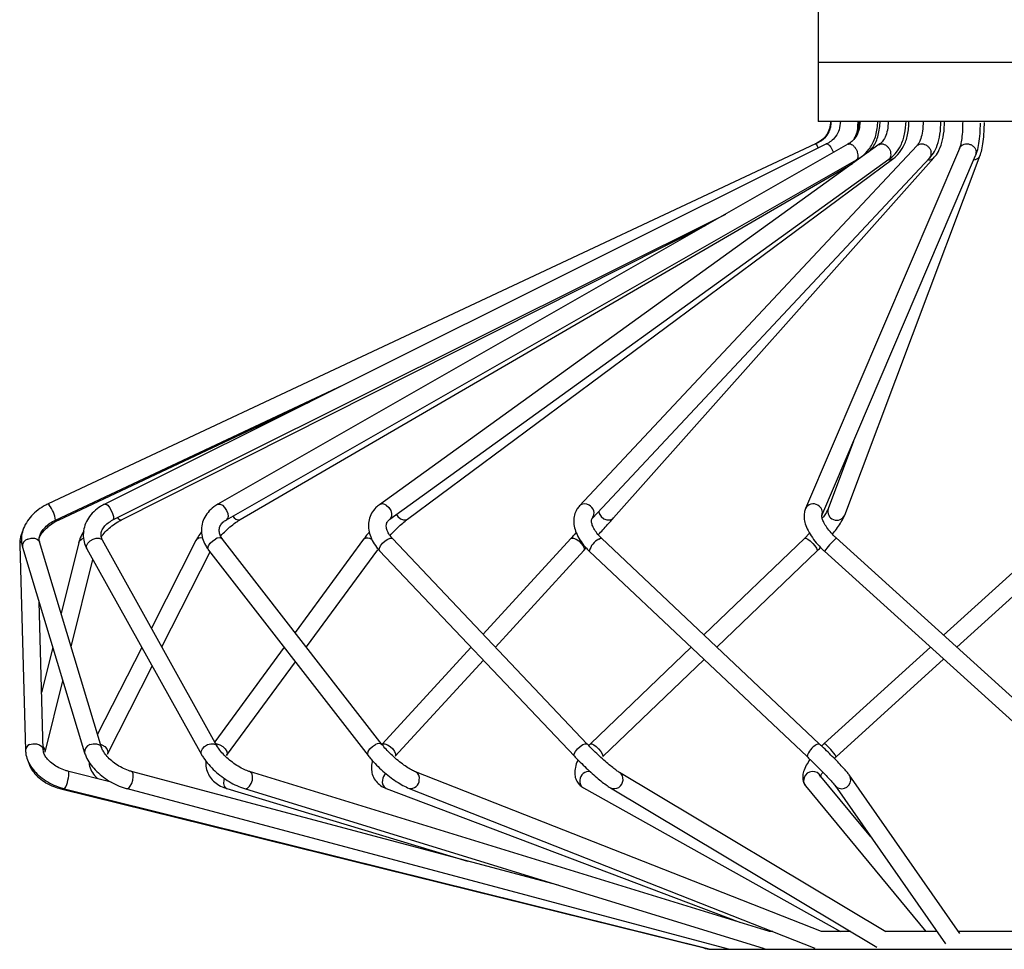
# Model space of a CAD drawing. Header units: millimetres. Extents: x 81 to 118, y 86 to 195.
# Tile 2 of 13: x 80.69 to 89.01, y 99.62 to 107.47. Entities that reach past the tile are written whole.
import ezdxf

# ---------------------------------------------------------------- set-up
doc = ezdxf.new("R2010")
doc.units = ezdxf.units.MM

msp = doc.modelspace()

# ---------------------------------------------------------------- linework, layer by layer
at = {"color": 7, "linetype": 'Continuous', "lineweight": 25}
for p, q in [((87.43535, 111.10519), (87.43535, 107.10519)), ((87.43535, 107.10519), (87.43535, 106.60519)), ((87.50667, 106.60519), (87.43535, 106.60519)), ((90.58535, 106.60519), (87.50667, 106.60519)), ((87.77259, 106.60311), (87.7727, 106.60519)), ((87.77371, 106.52289), (87.7851, 106.60935)), ((87.78508, 106.60313), (87.78518, 106.60519)), ((87.93856, 106.60338), (87.93864, 106.60519)), ((87.9585, 106.60342), (87.95857, 106.60519)), ((88.17658, 106.60378), (88.17663, 106.60519)), ((88.20272, 106.60382), (88.20277, 106.60519)), ((88.47171, 106.60425), (88.47173, 106.60519)), ((88.5024, 106.60429), (88.50242, 106.60519)), ((88.80539, 106.60476), (88.80539, 106.60519)), ((88.83871, 106.60481), (88.83871, 106.60519)), ((89.00666, 106.60519), (89.00666, 106.60508)), ((87.41231, 106.41804), (80.93186, 103.37656)), ((87.50431, 106.41725), (81.41133, 103.37577)), ((87.6867, 106.41523), (82.36408, 103.37379)), ((87.94699, 106.41091), (83.72916, 103.3695)), ((88.26708, 106.40122), (85.4191, 103.35993)), ((88.62714, 106.37916), (87.3279, 103.33813)), ((82.4385, 103.24355), (87.75851, 106.2835)), ((83.81689, 103.24783), (88.03278, 106.28783)), ((83.96838, 103.24845), (88.063, 106.28845)), ((85.52859, 103.2574), (88.37546, 106.2975)), ((85.70678, 103.25882), (88.41126, 106.29893)), ((87.46584, 103.2792), (88.76479, 106.31954)), ((87.65911, 103.28225), (88.80346, 106.32261)), ((82.55391, 103.24383), (87.72606, 106.2516)), ((81.47832, 103.24156), (86.65427, 105.82528)), ((81.55055, 103.24169), (86.4844, 105.72821)), ((80.99559, 103.24077), (83.42569, 104.3813)), ((81.02018, 103.24081), (83.14229, 104.23983)), ((87.73343, 103.90553), (87.51873, 103.33509)), ((87.46669, 103.28129), (87.46584, 103.2792)), ((83.81803, 103.24868), (83.81689, 103.24783)), ((85.5299, 103.25886), (85.52859, 103.2574)), ((87.36302, 103.12965), (87.32114, 103.08767)), ((80.69221, 103.03145), (80.74113, 101.29506)), ((81.38429, 101.31885), (80.86, 103.05525)), ((80.86, 103.05525), (80.86032, 103.05413)), ((81.19131, 103.05158), (81.04261, 102.45047)), ((82.3581, 101.33366), (81.39137, 103.07005)), ((81.39137, 103.07005), (81.39183, 103.0692)), ((82.18088, 103.0675), (81.80512, 102.3269)), ((83.75399, 101.34318), (82.40557, 103.07957)), ((83.59592, 103.07801), (83.0175, 102.29157)), ((83.59592, 103.07801), (83.59779, 103.08023)), ((85.48538, 101.34876), (83.83999, 103.08516)), ((85.34606, 103.08427), (84.60563, 102.27718)), ((87.44352, 101.35171), (85.60456, 103.0881)), ((87.32114, 103.08767), (86.47019, 102.27075)), ((89.50516, 101.35276), (87.58816, 103.08916)), ((89.39727, 103.08907), (88.49421, 102.26846)), ((80.7164, 103.01189), (81.24069, 101.2755)), ((81.26032, 102.99709), (82.22704, 101.26069)), ((81.89312, 102.16883), (82.30006, 102.97088)), ((82.2871, 102.98757), (83.63552, 101.25118)), ((83.11314, 102.16843), (83.71676, 102.98913)), ((83.73111, 102.98198), (85.3765, 101.24559)), ((84.70906, 102.16803), (85.45659, 102.98287)), ((85.45659, 102.98287), (85.47653, 103.00463)), ((85.50157, 102.97904), (87.34054, 101.24264)), ((86.57938, 102.16765), (87.42502, 102.97947)), ((87.48746, 102.97798), (89.40446, 101.24159)), ((88.60591, 102.16729), (89.49815, 102.97806)), ((81.12754, 102.16917), (81.31019, 102.90751)), ((80.89106, 101.29928), (80.85583, 102.55012)), ((80.97205, 102.16523), (80.87744, 101.7828)), ((81.72326, 102.16557), (81.35048, 101.43083)), ((82.92513, 102.16597), (82.33866, 101.36859)), ((84.50398, 102.16637), (83.75309, 101.34787)), ((86.36185, 102.16675), (85.51241, 101.35128)), ((88.38267, 102.16711), (87.48642, 101.35268)), ((82.43965, 101.25274), (83.02076, 102.04282)), ((83.86363, 101.24647), (84.60741, 102.05722)), ((85.61629, 101.24307), (86.47104, 102.06364)), ((87.5873, 101.24167), (88.49437, 102.06593)), ((81.43365, 101.26324), (81.81127, 102.00749)), ((80.90738, 101.27917), (81.05698, 101.88393)), ((80.90768, 101.28048), (80.90738, 101.27917)), ((85.51241, 101.35128), (85.4975, 101.33609)), ((87.48642, 101.35268), (87.4643, 101.33182)), ((81.46477, 101.02812), (81.10641, 101.11722)), ((85.23946, 100.15715), (81.63719, 101.11691)), ((87.02264, 99.76519), (82.63402, 101.11612)), ((87.462, 99.7651), (84.03553, 101.11422)), ((88.00644, 99.76291), (85.75698, 101.1088)), ((87.44329, 101.09342), (87.44436, 101.09215)), ((87.87834, 100.56577), (87.44436, 101.09215)), ((88.63238, 99.74746), (87.69723, 101.08736)), ((81.03848, 100.97164), (86.47085, 99.62644)), ((81.07021, 100.97166), (86.51481, 99.61802)), ((81.59857, 100.97197), (86.67489, 99.61948)), ((82.44121, 100.97261), (84.47491, 100.36085)), ((82.58988, 100.97276), (86.97907, 99.62166)), ((83.78598, 100.9743), (86.77868, 99.84029)), ((83.98058, 100.97465), (87.40713, 99.6255)), ((85.45228, 100.97898), (87.62244, 99.76519)), ((85.67996, 100.98008), (87.92951, 99.63414)), ((87.32862, 100.99672), (88.34399, 99.76519)), ((87.57422, 101.00151), (88.50942, 99.66155)), ((87.05233, 99.76519), (87.02264, 99.76519)), ((87.71047, 99.76519), (87.46177, 99.76519)), ((88.43709, 99.76519), (88.00263, 99.76519)), ((89.15209, 99.76519), (88.62001, 99.76519)), ((86.51035, 99.61519), (91.51035, 99.61519)), ((86.51725, 99.61741), (86.5176, 99.61737)), ((86.68149, 99.61772), (86.68424, 99.61737)), ((86.9893, 99.61851), (86.99703, 99.61737))]:
    msp.add_line(p, q, dxfattribs=at)
at = {"color": 1, "linetype": 'Continuous', "lineweight": 25}
for p, q in [((90.58535, 107.10519), (87.43535, 107.10519)), ((81.21491, 103.08023), (81.23178, 103.0867)), ((82.41969, 101.04444), (82.42294, 101.05722)), ((81.03848, 100.97164), (81.03812, 100.97182))]:
    msp.add_line(p, q, dxfattribs=at)
at = {"color": 1, "linetype": 'Continuous', "lineweight": 25, "flags": 128}
for points in [[(80.93186, 103.37656), (80.93452, 103.37531), (80.9423, 103.36513)], [(81.41134, 103.37578), (81.42105, 103.37531), (81.43513, 103.36513)], [(81.43513, 103.36513), (81.45068, 103.34635), (81.46534, 103.32184), (81.47688, 103.29531), (81.48354, 103.27083), (81.4843, 103.2521), (81.47906, 103.24198), (81.47841, 103.24161)], [(82.36407, 103.37378), (82.36751, 103.37536), (82.38444, 103.37531), (82.40393, 103.36513)], [(82.40393, 103.36513), (82.42302, 103.34635), (82.4388, 103.32184), (82.44887, 103.29531), (82.4517, 103.27083), (82.44685, 103.2521), (82.43906, 103.24389)], [(83.78785, 103.36513), (83.80927, 103.34635), (83.82518, 103.32184), (83.83314, 103.29531), (83.83196, 103.27083), (83.8218, 103.2521), (83.81803, 103.24868)], [(83.87368, 103.28879), (83.88627, 103.27083), (83.90788, 103.2521), (83.93189, 103.24198), (83.95465, 103.24202), (83.96838, 103.24845)], [(85.58167, 103.31409), (85.58641, 103.29531), (85.60138, 103.27083), (85.62385, 103.2521), (85.65042, 103.24198), (85.67704, 103.24202), (85.69966, 103.2522), (85.70678, 103.25882)], [(81.01145, 103.24821), (81.01704, 103.24198), (81.02018, 103.24081)], [(80.76052, 103.08023), (80.78866, 103.08825), (80.81673, 103.08795), (80.84046, 103.07936), (80.85623, 103.0638), (80.86, 103.05525)], [(81.19131, 103.05158), (81.19752, 103.06511), (81.21491, 103.08023)], [(81.26032, 102.99709), (81.25769, 103.00334), (81.25754, 103.0235), (81.2678, 103.04519), (81.28689, 103.06511), (81.31191, 103.08023)], [(81.31191, 103.08023), (81.33906, 103.08825), (81.36419, 103.08795), (81.38348, 103.07936), (81.39137, 103.07005)], [(82.2871, 102.98757), (82.28694, 102.98778), (82.28233, 103.00334), (82.28747, 103.0235), (82.30157, 103.04519), (82.32248, 103.06511), (82.34703, 103.08023)], [(83.73111, 102.98198), (83.72813, 102.98778), (83.72972, 103.00334), (83.73981, 103.0235), (83.75687, 103.04519), (83.77829, 103.06511), (83.80082, 103.08023)], [(83.80082, 103.08023), (83.82103, 103.08825), (83.83583, 103.08795), (83.83999, 103.08516)], [(85.34606, 103.08427), (85.35265, 103.08825), (85.36919, 103.08795), (85.39062, 103.07936), (85.41367, 103.0638), (85.43485, 103.04364), (85.45093, 103.02195), (85.45945, 103.00202), (85.45912, 102.9869), (85.45659, 102.98287)], [(85.58195, 103.08023), (85.59665, 103.08825), (85.60456, 103.0881)], [(87.32114, 103.08767), (87.32188, 103.08825), (87.3319, 103.08795), (87.34818, 103.07936), (87.36825, 103.0638), (87.38906, 103.04364), (87.40744, 103.02195), (87.42058, 103.00202), (87.42649, 102.9869), (87.42502, 102.97947)], [(87.5785, 103.08023), (87.58677, 103.08825), (87.58816, 103.08916)], [(80.77641, 101.34384), (80.80378, 101.35186), (80.83302, 101.35155), (80.85969, 101.34296), (80.87972, 101.32741), (80.89006, 101.30725), (80.89102, 101.30039)], [(81.28481, 101.34384), (81.31295, 101.35186), (81.34102, 101.35155), (81.36475, 101.34296), (81.38052, 101.32741), (81.38413, 101.31936)], [(81.37581, 101.34694), (81.38553, 101.34296), (81.41012, 101.32741), (81.4281, 101.30725), (81.43675, 101.28555), (81.43474, 101.26563), (81.43359, 101.26312)], [(82.22705, 101.26068), (82.22441, 101.26694), (82.22427, 101.28711), (82.23453, 101.3088), (82.25362, 101.32872), (82.27864, 101.34384)], [(82.27864, 101.34384), (82.30578, 101.35186), (82.33092, 101.35155), (82.35021, 101.34296), (82.35809, 101.33367)], [(82.34747, 101.35276), (82.35817, 101.35155), (82.38339, 101.34296), (82.40799, 101.32741), (82.42821, 101.30725), (82.44097, 101.28555), (82.44433, 101.26563), (82.44001, 101.25323)], [(83.63552, 101.25118), (83.63536, 101.25139), (83.63075, 101.26694), (83.63589, 101.28711), (83.64998, 101.3088), (83.6709, 101.32872), (83.69545, 101.34384)], [(83.75309, 101.34787), (83.75969, 101.35186), (83.77622, 101.35155), (83.79765, 101.34296), (83.82071, 101.32741), (83.84189, 101.30725), (83.85796, 101.28555), (83.86648, 101.26563), (83.86616, 101.25051), (83.86389, 101.24677)], [(85.3765, 101.24559), (85.37351, 101.25139), (85.37511, 101.26694), (85.3852, 101.28711), (85.40226, 101.3088), (85.42368, 101.32872), (85.44621, 101.34384)], [(85.44621, 101.34384), (85.46641, 101.35186), (85.48122, 101.35155), (85.48538, 101.34876)], [(85.51241, 101.35128), (85.51315, 101.35186), (85.52316, 101.35155), (85.53944, 101.34296), (85.55952, 101.32741), (85.58032, 101.30725), (85.5987, 101.28555), (85.61185, 101.26563), (85.61776, 101.25051), (85.61633, 101.24312)], [(87.42092, 101.34384), (87.43561, 101.35186), (87.44352, 101.35171)], [(81.64659, 101.04444), (81.65074, 101.07231), (81.64989, 101.09594), (81.64417, 101.11172), (81.6372, 101.11691)], [(82.65699, 101.04444), (82.65905, 101.07231), (82.65393, 101.09594), (82.64243, 101.11172), (82.63414, 101.11608)], [(81.59857, 100.97197), (81.60132, 100.97161), (81.61357, 100.97716), (81.62647, 100.99294), (81.63807, 101.01657), (81.64659, 101.04444)], [(82.44121, 100.97261), (82.43276, 100.97716), (82.42195, 100.99294), (82.41736, 101.01657), (82.41969, 101.04444)], [(82.58986, 100.97276), (82.59762, 100.97161), (82.61594, 100.97716), (82.63366, 100.99294), (82.64808, 101.01657), (82.65699, 101.04444)], [(87.32862, 100.99672), (87.31725, 101.01657), (87.31305, 101.04444)], [(87.70961, 101.04444), (87.70517, 101.07231), (87.69722, 101.08738)]]:
    msp.add_lwpolyline(points, dxfattribs=at)
at = {"color": 7, "linetype": 'Continuous', "lineweight": 25, "flags": 128}
msp.add_lwpolyline([(86.46512, 99.63037), (86.48165, 99.6209), (86.51035, 99.61519)], dxfattribs=at)
at = {"color": 1, "linetype": 'Continuous', "lineweight": 25}
for centre, radius, start, end in [((80.72181, 103.19705), 0.27725, 9.074695, 37.319647), ((83.75537, 103.32522), 0.05146, 50.867986, 120.641835), ((85.46265, 103.31366), 0.06354, 54.104092, 133.303961), ((85.47024, 103.29939), 0.07213, 325.812811, 65.708126), ((87.39218, 103.30529), 0.07218, 56.003126, 152.988724), ((87.40066, 103.30328), 0.06959, 341.579354, 62.734721), ((82.54115, 103.29832), 0.05596, 206.28534, 283.175353), ((87.59102, 103.31426), 0.07524, 163.926931, 334.821586), ((81.55065, 103.28051), 0.03882, 210.276214, 269.843977), ((80.74097, 103.03099), 0.04876, 133.936899, 179.459245), ((80.77703, 103.02117), 0.06133, 105.61359, 188.697589), ((82.22361, 103.03834), 0.05173, 74.618143, 145.688306), ((82.37585, 103.04037), 0.04919, 52.826016, 125.86745), ((83.62896, 103.02366), 0.06459, 54.650395, 118.848759), ((85.66441, 102.93222), 0.16943, 119.12276, 163.959783), ((88.49854, 102.16941), 1.29463, 135.288529, 141.350406), ((83.72427, 101.30397), 0.0492, 52.835594, 125.857856), ((80.79519, 101.29311), 0.0541, 110.310878, 177.963592), ((80.8591, 101.28877), 0.04929, 350.32068, 50.740212), ((81.30132, 101.28478), 0.06133, 105.613029, 188.741879), ((87.50337, 101.19584), 0.16943, 119.122306, 163.963024), ((87.2449, 101.03188), 0.40155, 31.496348, 53.025838), ((80.97169, 101.09435), 0.13664, 338.57344, 9.633865), ((84.00891, 101.06059), 0.0599, 344.357688, 63.325016), ((85.49784, 101.04023), 0.07642, 79.342506, 176.845833), ((85.72187, 101.05341), 0.06558, 352.136526, 57.493347), ((87.38817, 101.04235), 0.07514, 42.812268, 178.405763), ((80.96521, 101.05506), 0.1341, 321.538305, 355.455595), ((83.81239, 101.02744), 0.05934, 163.358634, 243.574202), ((83.85048, 101.03018), 0.09601, 133.183627, 171.457533), ((83.99327, 101.04692), 0.07337, 260.028029, 358.064644), ((85.4859, 101.03471), 0.06509, 171.405782, 238.899728), ((85.71265, 101.04671), 0.07422, 243.871363, 358.246201), ((87.63421, 101.04725), 0.07545, 217.733141, 357.86746)]:
    msp.add_arc(centre, radius, start, end, dxfattribs=at)
at = {"color": 7, "linetype": 'Continuous', "lineweight": 25}
for points, knots in [([(87.53913, 106.60927), (87.53764, 106.58848), (87.53468, 106.54723), (87.50709, 106.49123), (87.46586, 106.44458), (87.42907, 106.42645), (87.41053, 106.41732)], [0, 0, 0, 0, 0.2521195, 0.5002504, 0.748243, 1, 1, 1, 1]), ([(87.54339, 106.60927), (87.54243, 106.59229), (87.5404, 106.55613), (87.51826, 106.50211), (87.47786, 106.44947), (87.43692, 106.42844), (87.41521, 106.41728)], [0, 0, 0, 0, 0.2059204, 0.4388019, 0.702264, 1, 1, 1, 1]), ([(87.62261, 106.60927), (87.62058, 106.58432), (87.61676, 106.53737), (87.5855, 106.47956), (87.54695, 106.43884), (87.51703, 106.42376), (87.50299, 106.41669)], [0, 0, 0, 0, 0.2984546, 0.5619021, 0.7943645, 1, 1, 1, 1]), ([(87.78857, 106.60927), (87.78672, 106.58333), (87.78325, 106.53469), (87.75566, 106.47608), (87.72259, 106.43602), (87.69801, 106.42182), (87.68654, 106.41519)], [0, 0, 0, 0, 0.3022092, 0.5667386, 0.7977349, 1, 1, 1, 1]), ([(87.73809, 106.45866), (87.74349, 106.46821), (87.76897, 106.51338), (87.77101, 106.56704), (87.77261, 106.60935)], [0, 0, 0, 0, 0.2115287, 1, 1, 1, 1]), ([(87.75236, 106.28041), (87.77453, 106.29329), (87.82228, 106.32104), (87.88209, 106.39243), (87.92948, 106.49095), (87.93545, 106.56866), (87.93857, 106.60935)], [0, 0, 0, 0, 0.2053205, 0.4422557, 0.707937, 1, 1, 1, 1]), ([(87.86049, 106.34852), (87.87363, 106.36267), (87.90986, 106.40164), (87.94906, 106.49203), (87.95526, 106.56902), (87.95851, 106.60935)], [0, 0, 0, 0, 0.2133423, 0.5879719, 1, 1, 1, 1]), ([(88.02659, 106.60928), (88.02522, 106.58349), (88.02262, 106.53438), (88.00166, 106.47429), (87.9757, 106.43221), (87.95681, 106.41819), (87.94779, 106.4115)], [0, 0, 0, 0, 0.2878401, 0.5483006, 0.784204, 1, 1, 1, 1]), ([(88.02697, 106.2841), (88.04673, 106.29877), (88.08784, 106.32929), (88.1356, 106.40429), (88.17032, 106.49999), (88.17447, 106.57225), (88.17659, 106.60934)], [0, 0, 0, 0, 0.2250977, 0.4683061, 0.7270911, 1, 1, 1, 1]), ([(88.05767, 106.28491), (88.07542, 106.29833), (88.11352, 106.32712), (88.15955, 106.39799), (88.19588, 106.49469), (88.20038, 106.56999), (88.20273, 106.60934)], [0, 0, 0, 0, 0.2073233, 0.4449212, 0.7099926, 1, 1, 1, 1]), ([(88.32171, 106.60929), (88.32058, 106.58017), (88.31847, 106.52567), (88.30267, 106.46167), (88.28475, 106.4204), (88.27375, 106.4084), (88.26867, 106.40286)], [0, 0, 0, 0, 0.3060025, 0.5727228, 0.8025681, 1, 1, 1, 1]), ([(88.37052, 106.29273), (88.38342, 106.30666), (88.41092, 106.33636), (88.44284, 106.40662), (88.46722, 106.49986), (88.47017, 106.5718), (88.47171, 106.60933)], [0, 0, 0, 0, 0.2106538, 0.4491064, 0.7126326, 1, 1, 1, 1]), ([(88.40613, 106.29374), (88.4183, 106.3075), (88.44425, 106.33685), (88.47483, 106.40704), (88.49811, 106.50019), (88.50093, 106.57193), (88.50241, 106.60933)], [0, 0, 0, 0, 0.2104638, 0.4490769, 0.7127486, 1, 1, 1, 1]), ([(88.65539, 106.6093), (88.65482, 106.57797), (88.65377, 106.51904), (88.64575, 106.44833), (88.63639, 106.40133), (88.63054, 106.38726), (88.62784, 106.38078)], [0, 0, 0, 0, 0.3031754, 0.5702529, 0.8018597, 1, 1, 1, 1]), ([(88.7655, 106.3226), (88.76997, 106.33326), (88.78066, 106.35877), (88.79314, 106.4203), (88.803, 106.50118), (88.80421, 106.56265), (88.80479, 106.59205)], [0, 0, 0, 0, 0.1868314, 0.4466056, 0.7352807, 1, 1, 1, 1]), ([(88.80141, 106.31769), (88.80683, 106.33272), (88.81762, 106.36261), (88.82951, 106.43523), (88.8371, 106.51564), (88.83798, 106.57149), (88.83838, 106.59709)], [0, 0, 0, 0, 0.2640882, 0.5253177, 0.7824756, 1, 1, 1, 1]), ([(87.41265, 106.41728), (87.41328, 106.41747), (87.41475, 106.41789), (87.4209, 106.40934), (87.42817, 106.39711), (87.43343, 106.3865), (87.43528, 106.38279)], [0, 0, 0, 0, 0.22358838, 0.5293384, 0.83519468, 1, 1, 1, 1]), ([(87.50443, 106.41703), (87.50454, 106.41718), (87.50653, 106.41974), (87.51389, 106.41754), (87.52553, 106.40977), (87.53881, 106.39434), (87.55165, 106.37408), (87.55938, 106.35809), (87.56275, 106.34986), (87.56296, 106.34934)], [0, 0, 0, 0, 0.0120576, 0.2069026, 0.4018077, 0.5967695, 0.7917834, 0.9867703, 1, 1, 1, 1]), ([(87.5644, 106.34535), (87.56415, 106.34615), (87.56374, 106.34747), (87.56318, 106.34882), (87.56296, 106.34934)], [0, 0, 0, 0, 0.6132731, 1, 1, 1, 1]), ([(87.68723, 106.41432), (87.68887, 106.41553), (87.69412, 106.41941), (87.707, 106.41781), (87.72366, 106.4097), (87.74044, 106.39436), (87.75511, 106.37407), (87.76277, 106.35809), (87.76572, 106.34986), (87.76591, 106.34934)], [0, 0, 0, 0, 0.0814875, 0.2626376, 0.4438455, 0.6251072, 0.8064173, 0.9877028, 1, 1, 1, 1]), ([(87.75806, 106.28422), (87.76084, 106.28592), (87.76744, 106.28996), (87.77237, 106.3045), (87.77272, 106.32458), (87.76898, 106.3406), (87.76609, 106.34882), (87.76591, 106.34934)], [0, 0, 0, 0, 0.1914308, 0.4549716, 0.7185772, 0.9821749, 1, 1, 1, 1]), ([(87.94708, 106.41076), (87.95207, 106.41351), (87.96226, 106.41911), (87.98205, 106.41798), (88.00262, 106.40966), (88.02186, 106.39437), (88.03744, 106.37407), (88.04454, 106.35809), (88.04691, 106.34986), (88.04706, 106.34934)], [0, 0, 0, 0, 0.15907149, 0.32492433, 0.49081915, 0.65677589, 0.82276599, 0.98873868, 1, 1, 1, 1]), ([(88.03239, 106.28844), (88.03354, 106.289), (88.04002, 106.29213), (88.047, 106.30471), (88.05144, 106.32452), (88.04947, 106.3406), (88.0472, 106.34882), (88.04706, 106.34934)], [0, 0, 0, 0, 0.0658111, 0.3703107, 0.6748615, 0.9794049, 1, 1, 1, 1]), ([(88.26768, 106.40058), (88.27113, 106.40416), (88.27942, 106.41277), (88.29866, 106.41864), (88.3217, 106.41811), (88.3449, 106.40962), (88.3654, 106.39438), (88.38089, 106.37407), (88.38701, 106.35809), (88.38863, 106.34986), (88.38873, 106.34934)], [0, 0, 0, 0, 0.10507881, 0.25248665, 0.39991432, 0.54738327, 0.69490224, 0.84245469, 0.98998931, 1, 1, 1, 1]), ([(88.3747, 106.29824), (88.37707, 106.30043), (88.38454, 106.30736), (88.39007, 106.32484), (88.39034, 106.3406), (88.38882, 106.34882), (88.38873, 106.34934)], [0, 0, 0, 0, 0.1833708, 0.578334, 0.9732946, 1, 1, 1, 1]), ([(88.62743, 106.37899), (88.63068, 106.38517), (88.63747, 106.39808), (88.65633, 106.4116), (88.67953, 106.41879), (88.70477, 106.41807), (88.72897, 106.40963), (88.74947, 106.39438), (88.7639, 106.37407), (88.76863, 106.35809), (88.76941, 106.34986), (88.76946, 106.34934)], [0, 0, 0, 0, 0.1147605, 0.2399681, 0.3651588, 0.4903677, 0.6156086, 0.740892, 0.8662014, 0.9915, 1, 1, 1, 1]), ([(88.76406, 106.31991), (88.76505, 106.32162), (88.76987, 106.32986), (88.77013, 106.34061), (88.7695, 106.34882), (88.76946, 106.34934)], [0, 0, 0, 0, 0.19612413, 0.94907312, 1, 1, 1, 1]), ([(87.76768, 106.28161), (87.76515, 106.28123), (87.76179, 106.28073), (87.75785, 106.28285), (87.75687, 106.28337)], [0, 0, 0, 0, 0.752007, 1, 1, 1, 1]), ([(88.06295, 106.2885), (88.06288, 106.28842), (88.05886, 106.28373), (88.04617, 106.28004), (88.03287, 106.28132), (88.02622, 106.28196)], [0, 0, 0, 0, 0.008797, 0.5044, 1, 1, 1, 1]), ([(88.4108, 106.29942), (88.40683, 106.29539), (88.39793, 106.28638), (88.37982, 106.28013), (88.3664, 106.28128), (88.36073, 106.28177)], [0, 0, 0, 0, 0.31758916, 0.7121011, 1, 1, 1, 1]), ([(88.80368, 106.32497), (88.80347, 106.32374), (88.80193, 106.31501), (88.7913, 106.30118), (88.77274, 106.28765), (88.75698, 106.28101), (88.74858, 106.28128), (88.74844, 106.28128)], [0, 0, 0, 0, 0.0515744, 0.366118, 0.6805468, 0.9949845, 1, 1, 1, 1]), ([(80.93186, 103.37656), (80.91931, 103.37027), (80.88369, 103.35243), (80.83043, 103.31505), (80.77743, 103.26296), (80.73718, 103.2038), (80.71206, 103.14022), (80.7042, 103.07734), (80.70979, 103.03465), (80.71572, 103.01425), (80.7164, 103.01189)], [0, 0, 0, 0, 0.0830189, 0.235669, 0.3895357, 0.5442852, 0.6983621, 0.8492036, 0.9825655, 1, 1, 1, 1]), ([(81.41133, 103.37577), (81.39919, 103.36925), (81.36501, 103.3509), (81.31609, 103.31228), (81.27071, 103.25854), (81.24052, 103.19811), (81.22702, 103.13462), (81.23051, 103.07178), (81.24495, 103.02619), (81.25746, 103.0025), (81.26032, 102.99709)], [0, 0, 0, 0, 0.0830082, 0.2336757, 0.3845866, 0.5335153, 0.6786968, 0.819921, 0.9588808, 1, 1, 1, 1]), ([(82.36408, 103.37379), (82.35286, 103.36683), (82.32198, 103.34765), (82.28038, 103.30743), (82.2457, 103.25243), (82.22741, 103.19215), (82.22542, 103.1304), (82.23907, 103.0699), (82.26177, 103.02228), (82.28082, 102.99617), (82.2871, 102.98757)], [0, 0, 0, 0, 0.0842552, 0.2320511, 0.3774418, 0.5185063, 0.6564883, 0.7935194, 0.9319976, 1, 1, 1, 1]), ([(83.72916, 103.3695), (83.71933, 103.3617), (83.69356, 103.34123), (83.66221, 103.29903), (83.64081, 103.24402), (83.63512, 103.1856), (83.64408, 103.1262), (83.66733, 103.06723), (83.69808, 103.01884), (83.72244, 102.99166), (83.73111, 102.98198)], [0, 0, 0, 0, 0.0870892, 0.2284301, 0.3658197, 0.5008094, 0.636565, 0.7761807, 0.9203349, 1, 1, 1, 1]), ([(85.4191, 103.35993), (85.41137, 103.3506), (85.39253, 103.32783), (85.37481, 103.28365), (85.3686, 103.23065), (85.37599, 103.17476), (85.39672, 103.11663), (85.43094, 103.05784), (85.46818, 103.01171), (85.49389, 102.98655), (85.50157, 102.97904)], [0, 0, 0, 0, 0.0917137, 0.2236539, 0.354611, 0.4900827, 0.6335145, 0.7834015, 0.9353061, 1, 1, 1, 1]), ([(87.3279, 103.33813), (87.32415, 103.32719), (87.31541, 103.3017), (87.31481, 103.25779), (87.32508, 103.20677), (87.34822, 103.1509), (87.38389, 103.09214), (87.42904, 103.0353), (87.46563, 102.99789), (87.48538, 102.97988), (87.48746, 102.97798)], [0, 0, 0, 0, 0.09586128, 0.22345101, 0.36249027, 0.51744686, 0.67782939, 0.83563441, 0.98265881, 1, 1, 1, 1]), ([(87.58816, 103.08916), (87.58039, 103.09643), (87.55766, 103.11768), (87.52443, 103.15525), (87.49365, 103.19893), (87.47392, 103.23779), (87.46536, 103.26661), (87.46593, 103.27946), (87.46587, 103.27907), (87.46586, 103.27895)], [0, 0, 0, 0, 0.0922287, 0.2696709, 0.4449527, 0.6153058, 0.7785416, 0.9351298, 1, 1, 1, 1]), ([(87.51873, 103.33509), (87.51748, 103.33204), (87.51433, 103.3243), (87.50146, 103.30118), (87.48598, 103.27683), (87.47285, 103.25959), (87.46972, 103.25549)], [0, 0, 0, 0, 0.2079391, 0.528149, 0.8879023, 1, 1, 1, 1]), ([(87.55576, 103.12165), (87.56707, 103.13575), (87.59274, 103.16773), (87.62453, 103.21441), (87.6469, 103.2527), (87.65599, 103.2747), (87.65911, 103.28225)], [0, 0, 0, 0, 0.2340598, 0.5313593, 0.8391516, 1, 1, 1, 1]), ([(80.86, 103.05525), (80.859, 103.05928), (80.85588, 103.07192), (80.85705, 103.09632), (80.86978, 103.13195), (80.89588, 103.16988), (80.93449, 103.20561), (80.97008, 103.22838), (80.99113, 103.23861), (80.99559, 103.24077)], [0, 0, 0, 0, 0.0846548, 0.2654969, 0.4334704, 0.6132103, 0.7891579, 0.9553331, 1, 1, 1, 1]), ([(80.85888, 103.09427), (80.86359, 103.1035), (80.87486, 103.12559), (80.90669, 103.16274), (80.95001, 103.20043), (80.9899, 103.22595), (81.01389, 103.23773), (81.02018, 103.24081)], [0, 0, 0, 0, 0.1748566, 0.4181924, 0.664017, 0.9120198, 1, 1, 1, 1]), ([(81.39137, 103.07005), (81.38901, 103.07482), (81.3811, 103.09076), (81.37722, 103.11697), (81.38349, 103.1499), (81.40299, 103.18424), (81.43435, 103.21653), (81.46437, 103.23362), (81.47832, 103.24156)], [0, 0, 0, 0, 0.0854633, 0.2858071, 0.4764508, 0.6509329, 0.8377523, 1, 1, 1, 1]), ([(81.382, 103.10073), (81.38387, 103.1035), (81.39517, 103.12028), (81.42534, 103.1521), (81.47039, 103.19201), (81.51394, 103.22216), (81.54063, 103.2364), (81.55055, 103.24169)], [0, 0, 0, 0, 0.0513127, 0.3113498, 0.5761398, 0.8425391, 1, 1, 1, 1]), ([(82.40557, 103.07957), (82.40151, 103.08523), (82.38905, 103.10258), (82.37778, 103.13151), (82.37555, 103.16373), (82.38469, 103.19296), (82.40501, 103.22119), (82.42771, 103.23634), (82.4385, 103.24355)], [0, 0, 0, 0, 0.08663846, 0.26523268, 0.45061268, 0.65687348, 0.83686515, 1, 1, 1, 1]), ([(82.39006, 103.10591), (82.40404, 103.12096), (82.43223, 103.15128), (82.47944, 103.19263), (82.52101, 103.22381), (82.54484, 103.23831), (82.55391, 103.24383)], [0, 0, 0, 0, 0.2742058, 0.5527291, 0.8298374, 1, 1, 1, 1]), ([(83.83999, 103.08516), (83.83429, 103.09153), (83.8174, 103.11042), (83.79802, 103.14257), (83.78696, 103.17737), (83.78732, 103.20557), (83.79458, 103.22755), (83.80932, 103.24095), (83.81689, 103.24783)], [0, 0, 0, 0, 0.0877003, 0.2597541, 0.4314695, 0.6066681, 0.797966, 1, 1, 1, 1]), ([(83.81935, 103.11096), (83.83312, 103.12541), (83.86204, 103.15577), (83.90599, 103.19716), (83.94245, 103.22866), (83.9614, 103.24313), (83.96838, 103.24845)], [0, 0, 0, 0, 0.261672, 0.5495221, 0.8342479, 1, 1, 1, 1]), ([(85.60456, 103.0881), (85.59757, 103.09499), (85.5771, 103.11519), (85.55005, 103.15028), (85.52908, 103.18969), (85.52017, 103.22247), (85.52103, 103.2443), (85.52447, 103.25243), (85.52761, 103.25623), (85.52859, 103.2574)], [0, 0, 0, 0, 0.0880196, 0.258065, 0.4250329, 0.5883046, 0.7515232, 0.9229691, 1, 1, 1, 1]), ([(85.5783, 103.11627), (85.59108, 103.13034), (85.61898, 103.16109), (85.65758, 103.20387), (85.68749, 103.23717), (85.70173, 103.25315), (85.70678, 103.25882)], [0, 0, 0, 0, 0.2485981, 0.5432472, 0.8381528, 1, 1, 1, 1]), ([(80.71952, 103.15155), (80.71851, 103.14981), (80.7056, 103.12738), (80.69492, 103.08647), (80.69303, 103.04816), (80.69221, 103.03145)], [0, 0, 0, 0, 0.0452652, 0.5836327, 1, 1, 1, 1]), ([(81.23263, 103.14742), (81.2221, 103.12863), (81.20423, 103.09672), (81.19507, 103.06473), (81.19131, 103.05158)], [0, 0, 0, 0, 0.5890259, 1, 1, 1, 1]), ([(82.22845, 103.14324), (82.21773, 103.12823), (82.19944, 103.1026), (82.18632, 103.07778), (82.18088, 103.0675)], [0, 0, 0, 0, 0.5860316, 1, 1, 1, 1]), ([(83.64444, 103.1392), (83.63435, 103.1271), (83.61682, 103.1061), (83.60215, 103.08637), (83.59592, 103.07801)], [0, 0, 0, 0, 0.57585391, 1, 1, 1, 1]), ([(85.39235, 103.13487), (85.38494, 103.12675), (85.36893, 103.10921), (85.35405, 103.09298), (85.34606, 103.08427)], [0, 0, 0, 0, 0.46314081, 1, 1, 1, 1]), ([(87.42502, 102.97947), (87.4339, 102.98794), (87.4442, 102.99777), (87.45422, 103.00837), (87.4556, 103.00983)], [0, 0, 0, 0, 0.86232, 1, 1, 1, 1]), ([(80.74113, 101.29506), (80.74209, 101.28281), (80.74457, 101.2513), (80.76157, 101.20083), (80.79373, 101.14565), (80.83929, 101.09383), (80.8964, 101.0475), (80.96252, 101.00906), (81.02197, 100.98472), (81.05846, 100.97484), (81.07021, 100.97166)], [0, 0, 0, 0, 0.08485491, 0.21824578, 0.3553825, 0.49731287, 0.64170589, 0.78644254, 0.93118585, 1, 1, 1, 1]), ([(81.10641, 101.11722), (81.09679, 101.11986), (81.06818, 101.12769), (81.02186, 101.14744), (80.97276, 101.17772), (80.93341, 101.21252), (80.90648, 101.24797), (80.89318, 101.27834), (80.89172, 101.29285), (80.89106, 101.29928)], [0, 0, 0, 0, 0.0817766, 0.2431702, 0.4043345, 0.5636391, 0.7204795, 0.876007, 1, 1, 1, 1]), ([(81.24069, 101.2755), (81.24455, 101.26435), (81.25517, 101.23365), (81.28385, 101.18444), (81.32873, 101.12966), (81.38428, 101.07925), (81.44757, 101.03529), (81.51482, 101.0002), (81.56597, 100.981), (81.59342, 100.97339), (81.59857, 100.97197)], [0, 0, 0, 0, 0.08373284, 0.23059813, 0.37993466, 0.52918229, 0.67768055, 0.82603422, 0.96730844, 1, 1, 1, 1]), ([(81.63719, 101.11691), (81.62819, 101.11953), (81.60168, 101.12725), (81.5559, 101.14702), (81.50365, 101.17784), (81.45711, 101.21448), (81.42012, 101.25334), (81.39492, 101.29035), (81.38768, 101.30975), (81.38429, 101.31885)], [0, 0, 0, 0, 0.0807358, 0.2376703, 0.396078, 0.5546777, 0.7113495, 0.8646624, 1, 1, 1, 1]), ([(82.63402, 101.11612), (82.62635, 101.11867), (82.60427, 101.12603), (82.56297, 101.14528), (82.5124, 101.1757), (82.46274, 101.21293), (82.41828, 101.25399), (82.38131, 101.29616), (82.36577, 101.32126), (82.3581, 101.33366)], [0, 0, 0, 0, 0.0795735, 0.2290382, 0.3822819, 0.5381165, 0.6945389, 0.8491753, 1, 1, 1, 1]), ([(84.03553, 101.11422), (84.02974, 101.11666), (84.01372, 101.12339), (83.97998, 101.14177), (83.93535, 101.1711), (83.88703, 101.20812), (83.83883, 101.25036), (83.7954, 101.29385), (83.76827, 101.32499), (83.75609, 101.34051), (83.75399, 101.34318)], [0, 0, 0, 0, 0.0787838, 0.2179931, 0.3645373, 0.5165844, 0.6711996, 0.8264572, 0.9701696, 1, 1, 1, 1]), ([(85.75698, 101.1088), (85.75311, 101.1112), (85.74282, 101.11761), (85.7173, 101.13599), (85.68054, 101.16515), (85.63656, 101.20271), (85.5887, 101.24611), (85.54113, 101.29167), (85.50678, 101.3263), (85.48935, 101.3446), (85.48538, 101.34876)], [0, 0, 0, 0, 0.07892367, 0.2101236, 0.35289644, 0.50294533, 0.65612955, 0.81058428, 0.95690411, 1, 1, 1, 1]), ([(87.69723, 101.08736), (87.69398, 101.09179), (87.68464, 101.10455), (87.66391, 101.12881), (87.63073, 101.16526), (87.58999, 101.2079), (87.54306, 101.25535), (87.49326, 101.30437), (87.46, 101.33602), (87.44352, 101.35171)], [0, 0, 0, 0, 0.0825473, 0.2377789, 0.386348, 0.5426723, 0.6965956, 0.8496821, 1, 1, 1, 1]), ([(80.76812, 101.19377), (80.77111, 101.18348), (80.77968, 101.15391), (80.80945, 101.1091), (80.85484, 101.06097), (80.91283, 101.02014), (80.97518, 100.98972), (81.01909, 100.97717), (81.03848, 100.97164)], [0, 0, 0, 0, 0.0964116, 0.2770644, 0.4630705, 0.6538179, 0.8471793, 1, 1, 1, 1]), ([(81.27723, 101.1998), (81.27766, 101.19176), (81.27916, 101.16415), (81.29877, 101.1201), (81.3237, 101.07974), (81.34517, 101.06137), (81.35096, 101.05642)], [0, 0, 0, 0, 0.1480212, 0.5080436, 0.8674598, 1, 1, 1, 1]), ([(82.22704, 101.26069), (82.2329, 101.25079), (82.2499, 101.22204), (82.28672, 101.17498), (82.33892, 101.12167), (82.39771, 101.07295), (82.46057, 101.03072), (82.52577, 100.99547), (82.56837, 100.98038), (82.58988, 100.97276)], [0, 0, 0, 0, 0.0819016, 0.2378466, 0.3909128, 0.5422314, 0.6932235, 0.8450303, 1, 1, 1, 1]), ([(82.26564, 101.2046), (82.26496, 101.20064), (82.26084, 101.17675), (82.2685, 101.13344), (82.29029, 101.07986), (82.32659, 101.03488), (82.37383, 100.99932), (82.41438, 100.98097), (82.43801, 100.97361), (82.44121, 100.97261)], [0, 0, 0, 0, 0.0381685, 0.2307783, 0.4158215, 0.5974376, 0.7805626, 0.9703321, 1, 1, 1, 1]), ([(83.63552, 101.25118), (83.64271, 101.24218), (83.66373, 101.21587), (83.70466, 101.17158), (83.75846, 101.12053), (83.81536, 101.07324), (83.873, 101.03179), (83.92906, 100.99738), (83.9635, 100.98218), (83.98058, 100.97465)], [0, 0, 0, 0, 0.0804727, 0.235319, 0.3881772, 0.5404005, 0.6931859, 0.8479196, 1, 1, 1, 1]), ([(83.67209, 101.20826), (83.67068, 101.20463), (83.66241, 101.18336), (83.66064, 101.14402), (83.66765, 101.0913), (83.69089, 101.04337), (83.72778, 101.00429), (83.76181, 100.9839), (83.78233, 100.97575), (83.78598, 100.9743)], [0, 0, 0, 0, 0.0382656, 0.2244434, 0.4016996, 0.5922081, 0.7746622, 0.9599758, 1, 1, 1, 1]), ([(85.3765, 101.24559), (85.38454, 101.23718), (85.40799, 101.21267), (85.45033, 101.17066), (85.50218, 101.12179), (85.55344, 101.07609), (85.60167, 101.03589), (85.64467, 101.00271), (85.66832, 100.98755), (85.67996, 100.98008)], [0, 0, 0, 0, 0.0799443, 0.2330209, 0.38589, 0.5389322, 0.6927533, 0.8486527, 1, 1, 1, 1]), ([(85.4075, 101.21367), (85.40701, 101.21285), (85.39454, 101.19218), (85.38365, 101.15463), (85.37696, 101.1025), (85.38502, 101.05611), (85.40651, 101.0151), (85.43202, 100.99098), (85.44879, 100.98105), (85.45228, 100.97898)], [0, 0, 0, 0, 0.00962452, 0.24127757, 0.43299272, 0.60768063, 0.77603781, 0.95345574, 1, 1, 1, 1]), ([(87.36549, 101.21891), (87.35433, 101.2023), (87.33068, 101.1671), (87.31074, 101.12017), (87.30218, 101.07626), (87.3059, 101.03646), (87.31797, 101.01015), (87.32732, 100.99836), (87.32862, 100.99672)], [0, 0, 0, 0, 0.2206455, 0.4677611, 0.6585565, 0.8200827, 0.9750059, 1, 1, 1, 1]), ([(87.34054, 101.24264), (87.34898, 101.23464), (87.37354, 101.21135), (87.41486, 101.17119), (87.46164, 101.12454), (87.50357, 101.0814), (87.53814, 101.0444), (87.56122, 101.01822), (87.57161, 101.00519), (87.5737, 101.00224), (87.57422, 101.00151)], [0, 0, 0, 0, 0.0808008, 0.2352479, 0.3899309, 0.5441812, 0.697323, 0.8478469, 0.9622804, 1, 1, 1, 1]), ([(87.57139, 101.22648), (87.57355, 101.22869), (87.5786, 101.23383), (87.58414, 101.23882), (87.5873, 101.24167)], [0, 0, 0, 0, 0.4293008, 1, 1, 1, 1]), ([(87.45409, 101.06921), (87.45414, 101.06973), (87.45425, 101.07092), (87.45958, 101.08713), (87.46931, 101.10348), (87.47408, 101.1115)], [0, 0, 0, 0, 0.2799811, 0.6464563, 1, 1, 1, 1])]:
    msp.add_open_spline(points, degree=3, knots=knots, dxfattribs=at)

doc.saveas('drawing.dxf')
